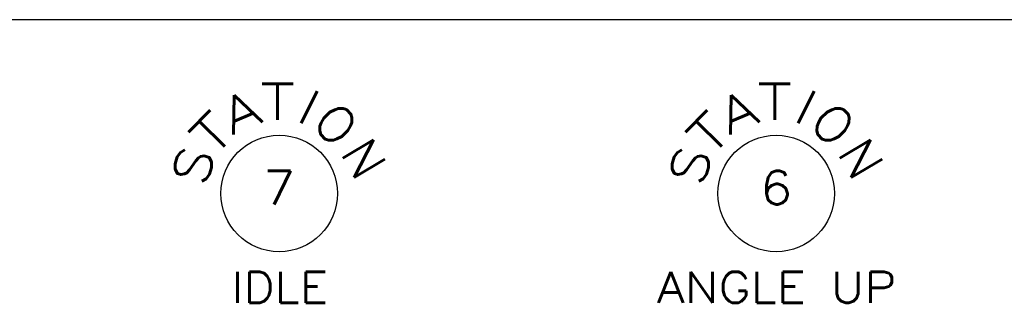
# Model space of a CAD drawing. Header units: inches. Extents: x 3 to 351, y 4 to 271.
# Tile 173 of 256: x 19.8 to 23.46, y 229.86 to 230.91. Entities that reach past the tile are written whole.
import ezdxf
from ezdxf.enums import TextEntityAlignment as Align

# ---------------------------------------------------------------- set-up
doc = ezdxf.new("R2010")
doc.units = ezdxf.units.IN
doc.header["$LTSCALE"] = 0.5
doc.header["$MEASUREMENT"] = 0
doc.layers.add('PLOTVIEW1', color=7, linetype='Continuous')
doc.layers.add('STR_1', color=7, linetype='Continuous')
doc.styles.add('VERO3-RomanS', font='romans__.ttf')
doc.styles.add('VERO4-Txt', font='txt_____.ttf')

msp = doc.modelspace()

# ---------------------------------------------------------------- linework, layer by layer
at = {"layer": 'PLOTVIEW1', "color": 252, "linetype": 'Continuous'}
for centre in [(20.7615, 230.2659), (20.7615, 230.2659), (20.7615, 230.2659), (22.6115, 230.2659), (22.6115, 230.2659), (22.6115, 230.2659)]:
    msp.add_circle(centre, 0.217, dxfattribs=at)
at = {"layer": 'STR_1', "color": 30, "linetype": 'Continuous'}
msp.add_line((37.1106, 230.9132), (7.7356, 230.9132), dxfattribs=at)

# ---------------------------------------------------------------- texts
at = {"layer": 'PLOTVIEW1', "color": 56, "linetype": 'Continuous'}
for s, height, style, width, p, p2 in [('T', 0.1333, 'VERO4-Txt', 0.988372, (20.69, 230.5406), (20.8218, 230.5406)), ('T', 0.1333, 'VERO4-Txt', 0.988372, (20.69, 230.5406), (20.8218, 230.5406)), ('T', 0.1333, 'VERO4-Txt', 0.988372, (20.69, 230.5406), (20.8218, 230.5406)), ('T', 0.1333, 'VERO4-Txt', 0.988372, (22.54, 230.5406), (22.6718, 230.5406)), ('T', 0.1333, 'VERO4-Txt', 0.988372, (22.54, 230.5406), (22.6718, 230.5406)), ('T', 0.1333, 'VERO4-Txt', 0.988372, (22.54, 230.5406), (22.6718, 230.5406)), ('7', 0.125, 'VERO3-RomanS', 0.999747, (20.7013, 230.2246), (20.8217, 230.2246)), ('6', 0.125, 'VERO3-RomanS', 0.999747, (22.5513, 230.2246), (22.6717, 230.2246)), ('IDLE', 0.11571, 'VERO3-RomanS', 0.999739, (20.5845, 229.8588), (20.9432, 229.8588)), ('ANGLE UP', 0.11571, 'VERO3-RomanS', 0.999037, (22.1683, 229.8588), (23.0594, 229.8588))]:
    msp.add_text(s, height=height, dxfattribs=dict(at, style=style, width=width)).set_placement(p, p2, align=Align.FIT)
at = {"layer": 'PLOTVIEW1', "color": 56, "linetype": 'Continuous', "style": 'VERO4-Txt'}
for s, rotation, width, p, p2 in [('A', 22.8038, 0.988372, (20.5851, 230.4832), (20.7066, 230.5343)), ('A', 22.8038, 0.988372, (20.5851, 230.4832), (20.7066, 230.5343)), ('A', 22.8038, 0.988372, (20.5851, 230.4832), (20.7066, 230.5343)), ('I', 333.4415, 0.989155, (20.8044, 230.5479), (20.8831, 230.5085)), ('I', 333.4415, 0.989155, (20.8044, 230.5479), (20.8831, 230.5085)), ('I', 333.4415, 0.989155, (20.8044, 230.5479), (20.8831, 230.5085)), ('A', 22.8038, 0.988372, (22.4351, 230.4832), (22.5566, 230.5343)), ('A', 22.8038, 0.988372, (22.4351, 230.4832), (22.5566, 230.5343)), ('A', 22.8038, 0.988372, (22.4351, 230.4832), (22.5566, 230.5343)), ('I', 333.4415, 0.989155, (22.6544, 230.5479), (22.7331, 230.5085)), ('I', 333.4415, 0.989155, (22.6544, 230.5479), (22.7331, 230.5085)), ('I', 333.4415, 0.989155, (22.6544, 230.5479), (22.7331, 230.5085)), ('O', 314.1432, 0.988372, (20.8789, 230.5244), (20.9706, 230.4298)), ('O', 314.1432, 0.988372, (20.8789, 230.5244), (20.9706, 230.4298)), ('O', 314.1432, 0.988372, (20.8789, 230.5244), (20.9706, 230.4298)), ('O', 314.1432, 0.988372, (22.7289, 230.5244), (22.8206, 230.4298)), ('O', 314.1432, 0.988372, (22.7289, 230.5244), (22.8206, 230.4298)), ('O', 314.1432, 0.988372, (22.7289, 230.5244), (22.8206, 230.4298)), ('T', 45.3093, 0.988372, (20.5124, 230.3945), (20.6051, 230.4881)), ('T', 45.3093, 0.988372, (20.5124, 230.3945), (20.6051, 230.4881)), ('T', 45.3093, 0.988372, (20.5124, 230.3945), (20.6051, 230.4881)), ('T', 45.3093, 0.988372, (22.3624, 230.3945), (22.4551, 230.4881)), ('T', 45.3093, 0.988372, (22.3624, 230.3945), (22.4551, 230.4881)), ('T', 45.3093, 0.988372, (22.3624, 230.3945), (22.4551, 230.4881)), ('N', 300.846, 0.988372, (20.9856, 230.4175), (21.0532, 230.3043)), ('N', 300.846, 0.988372, (20.9856, 230.4175), (21.0532, 230.3043)), ('N', 300.846, 0.988372, (20.9856, 230.4175), (21.0532, 230.3043)), ('N', 300.846, 0.988372, (22.8356, 230.4175), (22.9032, 230.3043)), ('N', 300.846, 0.988372, (22.8356, 230.4175), (22.9032, 230.3043)), ('N', 300.846, 0.988372, (22.8356, 230.4175), (22.9032, 230.3043)), ('S', 73.0292, 0.988372, (20.4866, 230.2875), (20.525, 230.4135)), ('S', 73.0292, 0.988372, (20.4866, 230.2875), (20.525, 230.4135)), ('S', 73.0292, 0.988372, (20.4866, 230.2875), (20.525, 230.4135)), ('S', 73.0292, 0.988372, (22.3366, 230.2875), (22.375, 230.4135)), ('S', 73.0292, 0.988372, (22.3366, 230.2875), (22.375, 230.4135)), ('S', 73.0292, 0.988372, (22.3366, 230.2875), (22.375, 230.4135))]:
    msp.add_text(s, height=0.1333, rotation=rotation, dxfattribs=dict(at, width=width)).set_placement(p, p2, align=Align.FIT)

doc.saveas('drawing.dxf')
